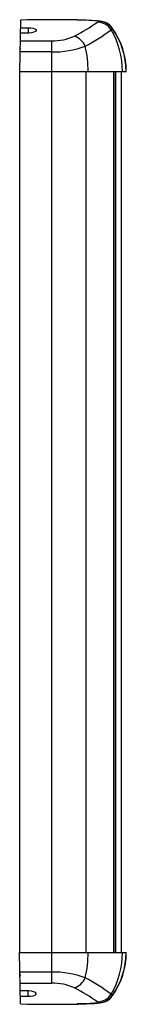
# Model space of a CAD drawing. Header units: millimetres. Extents: x 0 to 38, y -175 to 175.
import ezdxf

# ---------------------------------------------------------------- set-up
doc = ezdxf.new("R2010")
doc.units = ezdxf.units.MM

msp = doc.modelspace()

# ---------------------------------------------------------------- linework, layer by layer
at = {"color": 7, "linetype": 'Continuous', "lineweight": 25}
for p, q in [((0.26, 174.82), (-0.06, 156.5)), ((0.21, 172.07), (3, 172.07)), ((27.71, 174.14), (28.12, 174.44)), ((33, 171.75), (32.53, 171.4)), ((3, 170.2), (0.18, 170.2)), ((0.09, 165), (0, 164)), ((0.13, 167.43), (11.4, 167.43)), ((11.4, -167.43), (11.4, 167.43)), ((11.4, 163.5), (0.06, 163.5)), ((-0.06, 156.5), (37.99, 156.5)), ((0, -156.5), (0, 156.5)), ((33.6, -156.5), (33.6, 156.5)), ((36.22, -156.5), (36.22, 156.5)), ((0.26, -174.82), (-0.06, -156.5)), ((-0.06, -156.5), (37.99, -156.5)), ((0, -164), (0.09, -165)), ((11.4, -163.5), (0.06, -163.5)), ((0.13, -167.43), (11.4, -167.43)), ((3, -170.2), (0.18, -170.2)), ((33, -171.75), (32.53, -171.4)), ((0.21, -172.07), (3, -172.07)), ((27.71, -174.14), (28.12, -174.44))]:
    msp.add_line(p, q, dxfattribs=at)
at = {"color": 8, "linetype": 'Continuous', "lineweight": 25}
for p, q in [((3, 172.07), (3, 170.2)), ((20.59, 174.85), (20.45, 174.84)), ((23.68, -156.5), (23.68, 156.5)), ((33.58, -156.5), (33.58, 156.5)), ((34.13, 156.5), (34.13, -156.5)), ((3, -172.07), (3, -170.2)), ((20.59, -174.85), (20.45, -174.84))]:
    msp.add_line(p, q, dxfattribs=at)
at = {"color": 144, "linetype": 'Continuous', "lineweight": 18}
for p, q in [((0, 164), (0.07, 164)), ((0.07, -164), (0, -164))]:
    msp.add_line(p, q, dxfattribs=at)
at = {"color": 7, "linetype": 'Continuous', "lineweight": 25, "flags": 128}
for points in [[(3, 172.07), (3.93, 172.02), (4.76, 171.9), (5.4, 171.7), (5.8, 171.43), (5.89, 171.12), (5.63, 170.79), (5.04, 170.5), (4.2, 170.29), (3.26, 170.2), (3, 170.2)], [(28.12, 174.44), (25.04, 174.66), (20.45, 174.84)], [(33, 171.75), (33.01, 171.92), (32.98, 172)], [(3, -172.07), (3.93, -172.02), (4.76, -171.9), (5.4, -171.7), (5.8, -171.43), (5.89, -171.12), (5.63, -170.79), (5.04, -170.5), (4.2, -170.29), (3.26, -170.2), (3, -170.2)], [(28.12, -174.44), (25.04, -174.66), (20.45, -174.84)]]:
    msp.add_lwpolyline(points, dxfattribs=at)
at = {"color": 8, "linetype": 'Continuous', "lineweight": 25, "flags": 128}
for points in [[(28.62, 174.46), (28.59, 174.46), (28.12, 174.44)], [(28.62, -174.46), (28.59, -174.46), (28.12, -174.44)], [(33, -171.75), (33.01, -171.92), (32.98, -172)]]:
    msp.add_lwpolyline(points, dxfattribs=at)
at = {"color": 7, "linetype": 'Continuous', "lineweight": 25}
for centre, radius, start, end in [((10.78, -292.19), 467.15, 88.7978, 91.2916), ((10.77, -234.41), 409.36, 88.6456, 91.4721), ((-10.57, 228.26), 66.3, 296.9375, 305.2706), ((18.39, 46.34), 128.53, 85.437, 89.0185), ((27.46, 168.08), 6.06, 33.1577, 87.5807), ((27.97, 168.39), 6.05, 33.7462, 88.6263), ((28.12, 168.48), 6, 35.8935, 85.2312), ((11.81, 156.6), 26.14, 359.7859, 36.0344), ((11.78, 156.51), 26.13, 359.9678, 35.6683), ((11.72, 185.59), 18.16, 268.9915, 295.2423), ((17.15, 162.8), 6.77, 23.8535, 69.9933), ((-6.94, 223.19), 65.12, 297.712, 307.3137), ((7.47, 156.55), 29.13, 359.9081, 30.6504), ((11.83, 196.98), 33.49, 269.2693, 290.1088), ((-15.64, 156.55), 40, 359.9261, 12.9816), ((-15.64, -156.55), 40, 347.0184, 0.0739), ((7.47, -156.55), 29.13, 329.3496, 0.0919), ((11.58, -156.54), 26.38, 324.1469, 0.0786), ((11.78, -156.51), 26.13, 324.3317, 0.0322), ((11.83, -196.98), 33.49, 69.8912, 90.7307), ((11.72, -185.59), 18.16, 64.7577, 91.0085), ((17.15, -162.8), 6.77, 290.0067, 336.1465), ((-6.94, -223.19), 65.12, 52.6863, 62.288), ((-10.57, -228.26), 66.3, 54.7294, 63.0625), ((27.46, -168.08), 6.06, 272.4193, 326.8423), ((10.77, 305.59), 480.55, 268.7461, 271.1708), ((10.77, 234.41), 409.36, 268.5279, 271.3544), ((18.99, -60.58), 114.29, 270.8037, 274.8264), ((27.97, -168.39), 6.05, 271.3737, 326.2538), ((28.12, -168.48), 6, 274.7688, 324.1065)]:
    msp.add_arc(centre, radius, start, end, dxfattribs=at)

doc.saveas('drawing.dxf')
